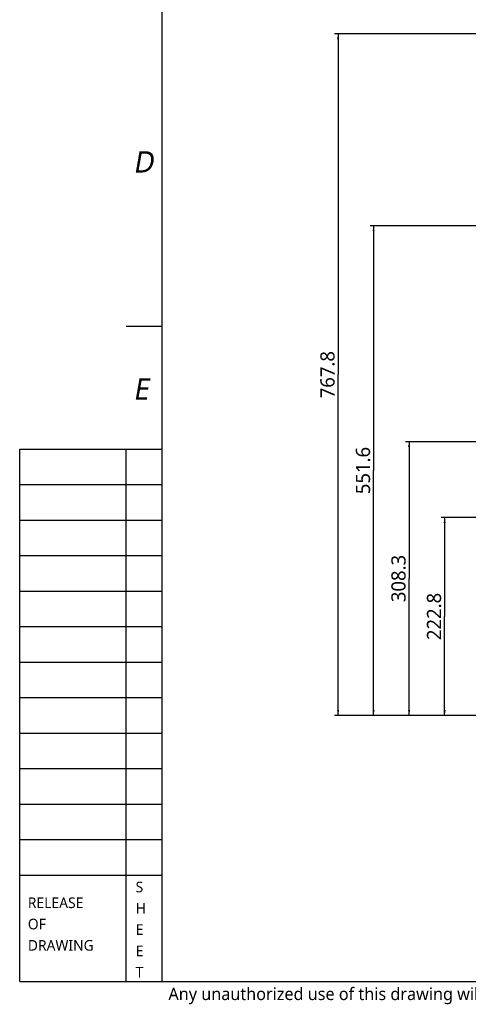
# Model space of a CAD drawing. Header units: millimetres. Extents: x 20 to 4180, y 42 to 2950.
# Tile 1 of 133: x 50 to 682, y 68 to 1455. Entities that reach past the tile are written whole.
import ezdxf

# ---------------------------------------------------------------- set-up
doc = ezdxf.new("R2010")
doc.units = ezdxf.units.MM
doc.header["$LTSCALE"] = 231.275
doc.linetypes.add('HIDDEN', pattern=[0.2, 0.1, -0.1])
doc.layers.get('0').update_dxf_attribs({"linetype": 'CONTINUOUS'})
for name, color, linetype in [('BASE_ASM_PBL1', 7, 'CONTINUOUS'), ('DEFAULT_2', 2, 'HIDDEN'), ('FRONT_VIEW_VBL0', 7, 'CONTINUOUS'), ('SCREW_ASM_PBL3', 7, 'CONTINUOUS'), ('TOP_ASM_PBL2', 7, 'CONTINUOUS')]:
    doc.layers.add(name, color=color, linetype=linetype)
doc.styles.get("Standard").update_dxf_attribs({"font": 'malgun.ttf'})
doc.styles.add('TEXTSTYLE_2', font='malgun.ttf')
doc.styles.add('TEXTSTYLE_3', font='malgun.ttf')
doc.dimstyles.new('DIMSTYLE_1', dxfattribs={"dimtxt": 20, "dimasz": 7.5, "dimexe": 1, "dimexo": 0.5, "dimgap": 1, "dimtad": 1, "dimlfac": 0.8, "dimdsep": 46, "dimtxsty": 'Standard', "dimblk": '_FILLED', "dimblk1": '_FILLED', "dimblk2": '_FILLED', "dimcen": 0.09, "dimclrt": 134, "dimazin": 2, "dimtp": 0.5, "dimtm": 0.5, "dimtfac": 1, "dimtofl": 0, "dimtmove": 0, "dimatfit": 3, "dimldrblk": '_FILLED', "dimfxl": 1, "dimtolj": 1, "dimarcsym": 0})
doc.dimstyles.new('DIMSTYLE_2', dxfattribs={"dimtxt": 20, "dimasz": 7.5, "dimexe": 1, "dimexo": 0.5, "dimgap": 1, "dimtad": 1, "dimlfac": 0.8, "dimdsep": 46, "dimtxsty": 'Standard', "dimblk": '_FILLED', "dimblk1": '_FILLED', "dimblk2": '_FILLED', "dimcen": 0.09, "dimclrt": 134, "dimazin": 2, "dimtp": 0.8, "dimtm": 0.8, "dimtfac": 1, "dimtofl": 0, "dimtmove": 0, "dimatfit": 3, "dimldrblk": '_FILLED', "dimfxl": 1, "dimtolj": 1, "dimarcsym": 0})

# ---------------------------------------------------------------- blocks, each defined once
blk = doc.blocks.new('_FILLED')
at = {"color": 0, "linetype": 'ByBlock'}
blk.add_solid([(0, 0), (-1, 0.2), (-1, -0.2)], dxfattribs=at)
blk = doc.blocks.new('*D15')
at = {"color": 134, "transparency": 16777216}
for p, q in [((755.8, 729.3), (643, 729.3)), ((648, 729.3), (648, 590.1)), ((648, 450.8), (648, 590.1)), ((1485.2, 450.8), (643, 450.8))]:
    blk.add_line(p, q, dxfattribs=at)
at = {"color": 134, "transparency": 16777216, "xscale": 7.5, "yscale": 7.5, "zscale": 7.5}
for p, rotation in [((648, 729.3), 90), ((648, 450.8), 270)]:
    blk.add_blockref('_FILLED', p, dxfattribs=dict(at, rotation=rotation))
at = {"color": 134, "transparency": 16777216, "insert": (623, 590.1), "char_height": 20, "width": 67.407, "attachment_point": 2, "rotation": 90, "line_spacing_factor": 0.9}
blk.add_mtext('222.8', dxfattribs=at)
blk = doc.blocks.new('*D16')
at = {"color": 134, "transparency": 16777216}
for p, q in [((729.5, 836.2), (593, 836.2)), ((598, 836.2), (598, 643.5)), ((598, 450.8), (598, 643.5)), ((1485.2, 450.8), (593, 450.8))]:
    blk.add_line(p, q, dxfattribs=at)
at = {"color": 134, "transparency": 16777216, "xscale": 7.5, "yscale": 7.5, "zscale": 7.5}
for p, rotation in [((598, 836.2), 90), ((598, 450.8), 270)]:
    blk.add_blockref('_FILLED', p, dxfattribs=dict(at, rotation=rotation))
at = {"color": 134, "transparency": 16777216, "insert": (573, 643.5), "char_height": 20, "width": 67.407, "attachment_point": 2, "rotation": 90, "line_spacing_factor": 0.9}
blk.add_mtext('308.3', dxfattribs=at)
blk = doc.blocks.new('*D17')
at = {"color": 134, "transparency": 16777216}
for p, q in [((703.4, 1140.3), (543, 1140.3)), ((548, 1140.3), (548, 795.6)), ((548, 450.8), (548, 795.6)), ((1485.2, 450.8), (543, 450.8))]:
    blk.add_line(p, q, dxfattribs=at)
at = {"color": 134, "transparency": 16777216, "xscale": 7.5, "yscale": 7.5, "zscale": 7.5}
for p, rotation in [((548, 1140.3), 90), ((548, 450.8), 270)]:
    blk.add_blockref('_FILLED', p, dxfattribs=dict(at, rotation=rotation))
at = {"color": 134, "transparency": 16777216, "insert": (523, 795.6), "char_height": 20, "width": 67.407, "attachment_point": 2, "rotation": 90, "line_spacing_factor": 0.9}
blk.add_mtext('551.6', dxfattribs=at)
blk = doc.blocks.new('*D18')
at = {"color": 134, "transparency": 16777216}
for p, q in [((755.8, 1410.6), (493, 1410.6)), ((498, 1410.6), (498, 930.7)), ((498, 450.8), (498, 930.7)), ((1485.2, 450.8), (493, 450.8))]:
    blk.add_line(p, q, dxfattribs=at)
at = {"color": 134, "transparency": 16777216, "xscale": 7.5, "yscale": 7.5, "zscale": 7.5}
for p, rotation in [((498, 1410.6), 90), ((498, 450.8), 270)]:
    blk.add_blockref('_FILLED', p, dxfattribs=dict(at, rotation=rotation))
at = {"color": 134, "transparency": 16777216, "insert": (473, 930.7), "char_height": 20, "width": 67.407, "attachment_point": 2, "rotation": 90, "line_spacing_factor": 0.9}
blk.add_mtext('767.8', dxfattribs=at)
blk = doc.blocks.new('BASE_ASM_PBL1', base_point=(1306.457, 940.705))
at = {"layer": 'BASE_ASM_PBL1', "color": 134}
dim = blk.add_linear_dim(base=(647.994, 729.33), p1=(1485.67, 450.83), p2=(756.336, 729.33), angle=90, dimstyle='DIMSTYLE_1', dxfattribs=at)
dim.commit()
dim.dimension.update_dxf_attribs({"geometry": '*D15', "text_midpoint": (647.994, 589.956), "dimtype": 160})
blk = doc.blocks.new('TOP_ASM_PBL2', base_point=(1005.332, 797.455))
at = {"layer": 'TOP_ASM_PBL2', "color": 134}
for base, p1, dimstyle, picture, middle in [((547.994, 450.83), (703.929, 1140.33), 'DIMSTYLE_2', '*D17', (547.994, 796.049)), ((597.994, 450.83), (730.045, 836.205), 'DIMSTYLE_1', '*D16', (597.994, 643.283))]:
    dim = blk.add_linear_dim(base=base, p1=p1, p2=(1485.67, 450.83), angle=270, dimstyle=dimstyle, dxfattribs=at)
    dim.commit()
    dim.dimension.update_dxf_attribs({"geometry": picture, "text_midpoint": middle, "dimtype": 160})
blk = doc.blocks.new('SCREW_ASM_PBL3', base_point=(980.332, 930.705))
at = {"layer": 'SCREW_ASM_PBL3', "color": 134}
dim = blk.add_linear_dim(base=(497.994, 450.83), p1=(756.295, 1410.58), p2=(1485.67, 450.83), angle=270, dimstyle='DIMSTYLE_2', dxfattribs=at)
dim.commit()
dim.dimension.update_dxf_attribs({"geometry": '*D18', "text_midpoint": (497.994, 930.507), "dimtype": 160})
blk = doc.blocks.new('FRONT_VIEW_VBL0', base_point=(1231.5, 940.7))
at = {"layer": 'BASE_ASM_PBL1'}
blk.add_blockref('BASE_ASM_PBL1', (1306.5, 940.7), dxfattribs=at)
at = {"layer": 'SCREW_ASM_PBL3'}
blk.add_blockref('SCREW_ASM_PBL3', (980.3, 930.7), dxfattribs=at)
at = {"layer": 'TOP_ASM_PBL2'}
blk.add_blockref('TOP_ASM_PBL2', (1005.3, 797.5), dxfattribs=at)

msp = doc.modelspace()

# ---------------------------------------------------------------- linework, layer by layer
at = {"color": 7}
for p, q in [((250, 2870), (250, 100)), ((50, 100), (50, 850)), ((50, 850), (250, 850)), ((200, 100), (200, 850)), ((50, 250), (250, 250)), ((50, 100), (4100, 100))]:
    msp.add_line(p, q, dxfattribs=at)
at = {"color": 134}
for p, q in [((200, 1023.333), (250, 1023.333)), ((50, 800), (250, 800)), ((50, 750), (250, 750)), ((50, 700), (250, 700)), ((50, 650), (250, 650)), ((50, 600), (250, 600)), ((50, 550), (250, 550)), ((50, 500), (250, 500)), ((50, 450), (250, 450)), ((50, 400), (250, 400)), ((50, 350), (250, 350)), ((50, 300), (250, 300))]:
    msp.add_line(p, q, dxfattribs=at)

# ---------------------------------------------------------------- block references
at = {"layer": 'FRONT_VIEW_VBL0'}
msp.add_blockref('FRONT_VIEW_VBL0', (1231.912, 964.875), dxfattribs=at)

# ---------------------------------------------------------------- texts
at = {"color": 134, "attachment_point": 1, "line_spacing_factor": 0.9, "style": 'TEXTSTYLE_2'}
for s, insert, char_height, width in [('\\Q10.0;D', (209.659, 1269.491), 30, 44.83333), ('\\Q10.0;E', (209.659, 949.705), 30, 32.33333), ('S', (213.268, 240.74), 15, 11.33333), ('RELEASE', (61.484, 218.539), 15, 80.11111), ('H', (213.268, 210.74), 15, 15.11111), ('OF', (61.484, 188.539), 15, 26.5), ('E', (213.268, 180.74), 15, 10.77778), ('DRAWING', (61.484, 158.539), 15, 97.44444), ('E', (213.268, 150.74), 15, 10.77778), ('T', (213.268, 120.74), 15, 11.11111)]:
    msp.add_mtext(s, dxfattribs=dict(at, insert=insert, char_height=char_height, width=width))
at = {"layer": 'DEFAULT_2', "color": 2, "linetype": 'HIDDEN', "insert": (259.477, 91.475), "char_height": 17.5, "width": 2402.20309, "attachment_point": 1, "line_spacing_factor": 0.9, "style": 'TEXTSTYLE_3'}
msp.add_mtext('Any unauthorized use of this drawing will be penalized since it’s designed by Global ZEUS and its confidential information. (이 도면은 제우스에서 제작된 영업비밀 이므로 무단 사용 시 법적인 처벌을 받을 수 있습니다.)', dxfattribs=at)

doc.saveas('drawing.dxf')
